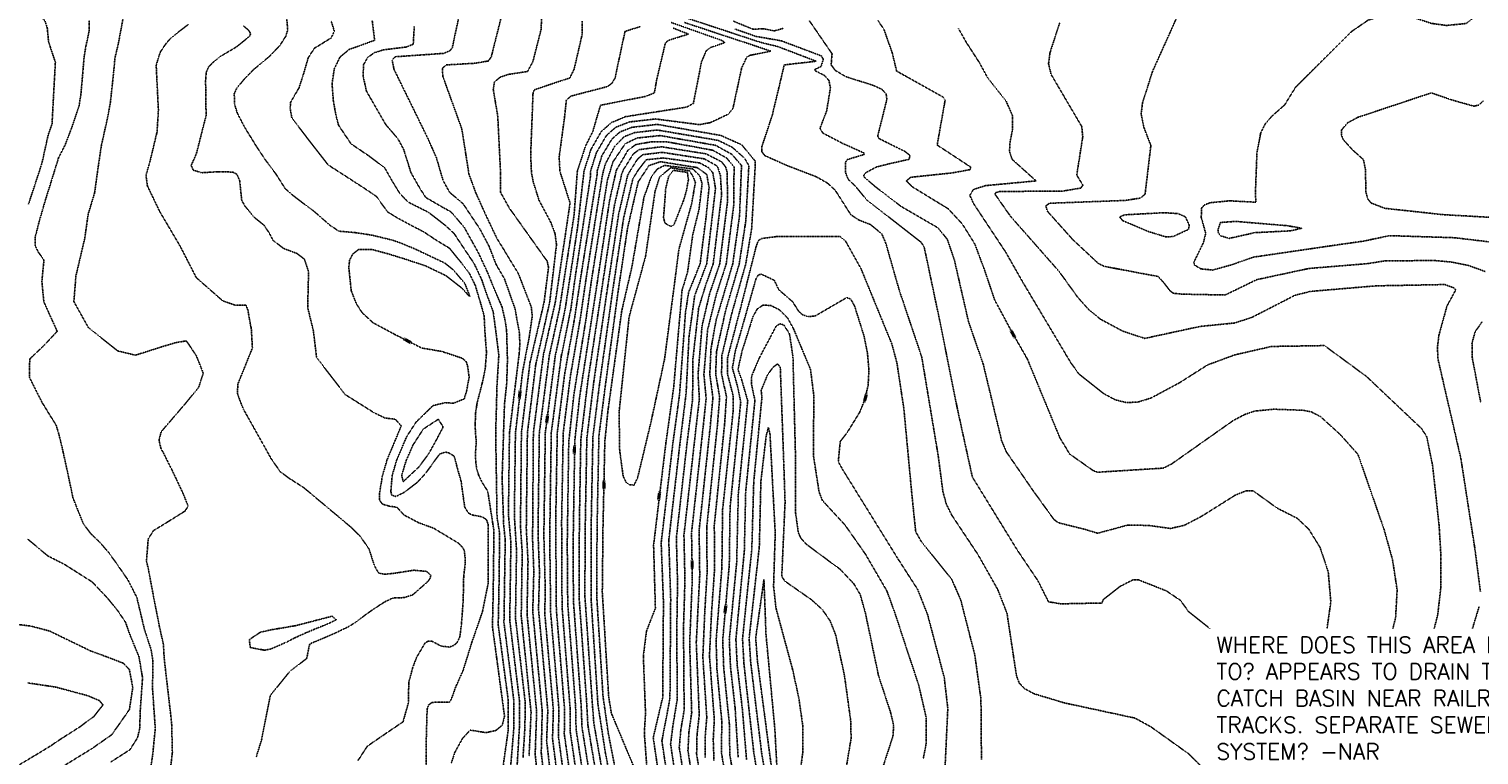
# Model space of a CAD drawing. Header units: feet. Extents: x 2234729 to 2255890, y 588345 to 614924.
# Tile 54 of 88: x 2247199 to 2248104, y 595510 to 595963. Entities that reach past the tile are written whole.
import ezdxf

# ---------------------------------------------------------------- set-up
doc = ezdxf.new("R2010")
doc.units = ezdxf.units.FT
doc.header["$MEASUREMENT"] = 0
doc.linetypes.add('OhDOT_USTN3', pattern=[0.22, 0.165, -0.055])
for name, color, linetype in [('DT_X_Contour_Major', 132, 'OhDOT_USTN3'), ('DT_X_Contour_Minor', 136, 'OhDOT_USTN3'), ('DT_X_Contour_Text', 251, 'Continuous')]:
    doc.layers.add(name, color=color, linetype=linetype)
doc.layers.add('SC_Scratch2_NAR NOTES', color=1, linetype='Continuous', plot=False)
doc.styles.add('L100', font='cceo.shx', dxfattribs={"height": 2})
doc.styles.add('ROMANS', font='ROMANS.shx', dxfattribs={"height": 2.4})
picture_1 = doc.add_image_def('image1.sid', size_in_pixel=(17786, 6468))

msp = doc.modelspace()

# ---------------------------------------------------------------- linework, layer by layer
at = {"layer": 'DT_X_Contour_Major'}
for points in [[(2247198.74, 595853.73), (2247205.03, 595872.88), (2247205.71, 595874.95), (2247207.17, 595879.57), (2247209.68, 595890.95), (2247211.08, 595897.15), (2247213.43, 595903.8), (2247214.14, 595917.4), (2247215.5, 595942.26), (2247212.43, 595951.48), (2247211.2, 595955.49), (2247210.44, 595963.82), (2247208.99, 595968.1), (2247205.66, 595972.01), (2247201.52, 595977.59), (2247199.39, 595981.51), (2247199.35, 595986.85), (2247199.47, 595992.35), (2247200.28, 595999.24), (2247201, 596002.93)], [(2247359.99, 595969.16), (2247360.52, 595962.46), (2247359.36, 595958.63), (2247355.62, 595952.74), (2247348.93, 595945.78), (2247339.38, 595937.88), (2247333.89, 595932.28), (2247328.87, 595926.41), (2247327.19, 595922.78), (2247327.26, 595916.44), (2247329.07, 595910.54), (2247333.73, 595901.53), (2247341.28, 595889.3), (2247346.9, 595880.87), (2247352.95, 595872.86), (2247358.99, 595863.35), (2247364.33, 595858.69), (2247377.13, 595849.06), (2247386.88, 595840.53), (2247392.49, 595836.8), (2247402.42, 595835.95), (2247412.81, 595834.38), (2247425.83, 595831.24), (2247431.25, 595829.37), (2247441.03, 595825.23), (2247446.87, 595822.45), (2247458.69, 595816.85), (2247463.83, 595812.7), (2247471.09, 595804.19), (2247474.21, 595796.2), (2247474.06, 595795.94), (2247469.22, 595801.31), (2247459.12, 595809.14), (2247446.68, 595815.09), (2247434.37, 595819.22), (2247422.74, 595822.78), (2247413.06, 595825.4), (2247404.86, 595825.45), (2247401.1, 595822.55), (2247399.18, 595818.67), (2247398.66, 595814.26), (2247400.16, 595799.63), (2247403.39, 595791.49), (2247407.02, 595785.86), (2247413.73, 595779.67), (2247427.43, 595772.3), (2247444.15, 595763.84), (2247456.77, 595761.69), (2247458, 595761.24), (2247469.48, 595757.45), (2247472.01, 595755.24), (2247472.83, 595752.51), (2247473.79, 595745.62), (2247472.23, 595737.12), (2247470.68, 595732.03), (2247463.86, 595729.33), (2247458.93, 595729.73), (2247451.22, 595727.87), (2247440.6, 595717.5), (2247434.67, 595708.28), (2247428.51, 595693.79), (2247425.72, 595684.16), (2247424.92, 595674.32), (2247425.37, 595671.99), (2247428.14, 595671.13), (2247433.17, 595673.67), (2247441.44, 595679.95), (2247446.5, 595685.44), (2247455.3, 595697.58), (2247458.91, 595698.89), (2247461.16, 595698.31), (2247464.46, 595696.27), (2247466.04, 595690.29), (2247468.78, 595680.47), (2247470.98, 595664.7), (2247472.04, 595662.72), (2247473.51, 595660.61), (2247476, 595659.49), (2247481.83, 595658.4), (2247483.34, 595657.52), (2247484.64, 595656.54), (2247485.63, 595653.73), (2247485.75, 595617.23), (2247484.74, 595612.37), (2247482.13, 595599.29), (2247475.42, 595579.94), (2247470.08, 595562.67), (2247464.92, 595551.08), (2247464.15, 595548.51), (2247462.19, 595543.59), (2247461.56, 595542.68), (2247455.36, 595542.69), (2247450.71, 595542.53), (2247448.47, 595540.94), (2247447.56, 595538.36), (2247447.03, 595519.93), (2247447.02, 595486.59)], [(2247507.38, 595507.83), (2247508.64, 595527.63), (2247508.68, 595543.46), (2247502.71, 595595.14), (2247503.36, 595637.53), (2247502, 595659.41), (2247502.68, 595710.69), (2247507.17, 595749.16), (2247511.19, 595770.14), (2247513.18, 595783.74), (2247512.59, 595789.45), (2247504.45, 595810.44), (2247491.01, 595832.51), (2247483.49, 595848.38), (2247478.03, 595860.56), (2247473.67, 595872.39), (2247469.23, 595900.62), (2247457.41, 595933.33), (2247457.04, 595938.46), (2247459.42, 595940.63), (2247477.35, 595941.68), (2247485.93, 595943.13), (2247487.64, 595945.87), (2247494.1, 595971.59)], [(2247599.91, 595967.14), (2247631.76, 595955.84), (2247633.25, 595954.52), (2247624.05, 595951.32), (2247621.75, 595949.42), (2247618.89, 595942.74), (2247613.74, 595916.59), (2247609.53, 595914.28), (2247571.42, 595908.33), (2247562.67, 595904.67), (2247556.2, 595898.96), (2247549.83, 595887.86), (2247545.48, 595874.38), (2247541.51, 595839.33), (2247533.69, 595787.98), (2247527.53, 595758.84), (2247521.32, 595710.86), (2247520.42, 595646.95), (2247521.17, 595618.24), (2247521.11, 595596.76), (2247526.35, 595537.95), (2247525.84, 595519.95), (2247532.96, 595464.07)], [(2247729.03, 595968.31), (2247732.71, 595962.8), (2247737.88, 595948.22), (2247740.6, 595936.8), (2247769.53, 595920.62), (2247770.92, 595918.69), (2247765.92, 595890.6), (2247786.83, 595876.88), (2247786.48, 595875.26), (2247775.24, 595873.19), (2247749.46, 595870.48), (2247746.72, 595868.2), (2247750.33, 595864.58), (2247772.83, 595850.8), (2247781.67, 595841.27), (2247789.43, 595828.79), (2247795.36, 595812.96), (2247801.82, 595793.87), (2247812.74, 595773.53), (2247822.24, 595756.91), (2247842.53, 595707.78), (2247848.64, 595697.63), (2247863.46, 595687.19), (2247866.03, 595686.28), (2247907.06, 595688.82), (2247912.22, 595691.39), (2247950.59, 595718.46), (2247957.96, 595722.35), (2247964.1, 595724.46), (2247976.23, 595725.62), (2247994.28, 595724.99), (2247998.91, 595724.03)], [(2248106.79, 595918.19), (2248104.1, 595915.56), (2248100.95, 595914.89), (2248086.59, 595918.94), (2248074.39, 595923.19), (2248028.58, 595907.92), (2248022.17, 595904.52), (2248018.38, 595900.01), (2248018.22, 595897.18), (2248019.32, 595894.09), (2248025.14, 595887.66), (2248032.05, 595881.45), (2248033.26, 595875.32), (2248033.58, 595861.06), (2248034.72, 595856.92), (2248036.82, 595854.39), (2248045.37, 595851.09), (2248081.6, 595847.14), (2248141.69, 595843.73)], [(2247619.31, 595456.26), (2247610.37, 595512.3), (2247610.96, 595523.85), (2247612.7, 595536.11), (2247611.44, 595579.59), (2247613.1, 595620.26), (2247612.61, 595648.54), (2247619.78, 595713.86), (2247621.72, 595732.38), (2247620.33, 595747.27), (2247622.62, 595775.06), (2247627.98, 595796.9), (2247634.26, 595816.38), (2247639.01, 595853.55), (2247639.14, 595876.97), (2247634.58, 595882.45), (2247625.85, 595887.38), (2247596.89, 595892.69), (2247587.63, 595892.62), (2247577.81, 595890.93), (2247572.94, 595887.4), (2247565.7, 595874.94)], [(2247613.38, 595875.68), (2247595.75, 595877.86), (2247591.31, 595875.65), (2247587.56, 595870.85), (2247582.88, 595857.85), (2247575.37, 595814.5), (2247569.06, 595787.13), (2247560.36, 595724.21), (2247558.48, 595705.52), (2247557.34, 595652.25), (2247556.9, 595611.3), (2247560.9, 595545.81), (2247562.58, 595535.71), (2247577.99, 595498.91)], [(2247565.7, 595874.94), (2247561.49, 595856.28), (2247552.71, 595797.92), (2247542.63, 595732.52), (2247539.73, 595705.79), (2247538.67, 595639.96), (2247538.89, 595605.72), (2247543.74, 595540.05), (2247544.22, 595527.05), (2247552.04, 595477.94)], [(2247584.64, 595502.89), (2247583.14, 595523.26), (2247583.88, 595535.92), (2247582.52, 595571.34), (2247584.46, 595587.01), (2247590.04, 595601.33), (2247588.92, 595640.74), (2247596.52, 595704), (2247601.44, 595739.12), (2247606.69, 595799.96), (2247610.11, 595811.14), (2247613.4, 595834.75), (2247617.27, 595850.33), (2247619.2, 595866.46), (2247617.67, 595871.52), (2247613.38, 595875.68)], [(2247632.71, 595563.78), (2247632.06, 595581.25), (2247636.17, 595628.43), (2247636.66, 595664.5), (2247643.31, 595730.17), (2247641.62, 595738.79), (2247638.1, 595751.37), (2247639.91, 595761.8), (2247652.85, 595807.13), (2247654.34, 595809.49), (2247656.17, 595809.93), (2247664.25, 595806.17), (2247667.04, 595800.28), (2247675.83, 595792.61), (2247679.52, 595786.71), (2247681.9, 595784.65), (2247685.31, 595783.42), (2247689.83, 595783.88), (2247709.49, 595795.34), (2247711.95, 595794.45), (2247714.32, 595790.19), (2247720.16, 595771.78), (2247722.41, 595760.66), (2247723.35, 595750.22), (2247722.83, 595740.62), (2247720.83, 595731.74), (2247717.48, 595723.54), (2247710.08, 595711.54), (2247705.41, 595705.45), (2247704.22, 595692.86), (2247707.06, 595687.71), (2247741.16, 595632.68), (2247753.8, 595612.96), (2247760.01, 595597.16), (2247770.36, 595557.96), (2247772.57, 595538.79), (2247770.58, 595495.96)], [(2247998.91, 595724.03), (2247999.54, 595723.91), (2248005.16, 595721.05), (2248017.54, 595709.81), (2248028.59, 595697.45), (2248044.94, 595650.41), (2248050.18, 595631.65), (2248053.05, 595612.79), (2248052.11, 595595.54), (2248048.29, 595580.02), (2248033.97, 595541.45), (2248032.28, 595531.36), (2248033.53, 595522.82), (2248043.05, 595502.76), (2248052.42, 595473.66), (2248062.43, 595453.9), (2248074.95, 595432.01), (2248079.75, 595420.99), (2248083.62, 595408.72), (2248090.81, 595375.16), (2248096.19, 595340.3), (2248096.81, 595323.41), (2248109.56, 595309.17)], [(2247250.15, 595505.35), (2247262, 595512.94), (2247266.8, 595520.45), (2247268.21, 595526.66), (2247268.42, 595536.41), (2247269.9, 595557.96), (2247267.7, 595571.03), (2247262.34, 595583.98), (2247259.23, 595592.71), (2247254.07, 595600.27), (2247248.31, 595607.35), (2247238.53, 595617.71), (2247221.33, 595628.62), (2247210.72, 595634.05), (2247197.95, 595644.77)], [(2247998.91, 594934.12), (2247975.47, 594949.87), (2247947.9, 594969.32), (2247915.23, 594993.54), (2247867.84, 595026.65), (2247849.9, 595043.18), (2247829.99, 595065.36), (2247791.87, 595114.07), (2247782.32, 595130.28), (2247773.17, 595149.53), (2247751.39, 595183.47), (2247726.24, 595234.64), (2247706.41, 595264.85), (2247690.82, 595299.59), (2247689.04, 595305.36), (2247684.38, 595317.32), (2247681.11, 595329.98), (2247673.89, 595343.47), (2247659.97, 595386.29), (2247657.22, 595410.03), (2247645.11, 595458.15), (2247636.47, 595510), (2247636.24, 595528.92), (2247632.71, 595563.78)]]:
    msp.add_lwpolyline(points, dxfattribs=at)
at = {"layer": 'DT_X_Contour_Minor'}
for points in [[(2248107.63, 596002.93), (2248099.78, 595969.29), (2248096.15, 595966.51), (2248083.84, 595965.28), (2248074.36, 595966.6), (2248062.75, 595970.42), (2248055, 595971.83), (2248045.44, 595971.77), (2248034.98, 595968.62), (2248024.54, 595961.46), (2247998.91, 595935.91)], [(2247503.74, 595502.88), (2247505.14, 595526.68), (2247505.19, 595543.51), (2247499.12, 595593.79), (2247499.85, 595642.27), (2247498.31, 595659.88), (2247498.95, 595710.66), (2247504.99, 595760.05), (2247505.45, 595766.46), (2247505.1, 595773.59), (2247502.4, 595788.44), (2247495.77, 595807.17), (2247494.19, 595809.9), (2247490.64, 595815.98), (2247486.18, 595827.45), (2247480.52, 595838.14), (2247470.04, 595853.92), (2247462.16, 595860.58), (2247461.5, 595861.22), (2247457.56, 595868.36), (2247453.28, 595882.87), (2247447.88, 595895), (2247426.9, 595937.83), (2247425.71, 595943.76), (2247427.62, 595945.73), (2247457.88, 595947.85), (2247461.78, 595949.52), (2247463.29, 595951.53), (2247469.82, 595982.16)], [(2247918.14, 595976.12), (2247900.35, 595936.58), (2247894.13, 595916.99), (2247893.27, 595910.05), (2247895.06, 595901.33), (2247899.32, 595890.33), (2247895.72, 595859.96), (2247892.94, 595857.52), (2247883.48, 595856.02), (2247836.07, 595854.25), (2247833.75, 595852.57), (2247834.77, 595849.2), (2247850.51, 595831.63), (2247866.51, 595816.65), (2247870.32, 595814.82), (2247903.84, 595808.51), (2247907.5, 595804.53), (2247911, 595799.85), (2247913.28, 595798.07), (2247918.95, 595797.48), (2247945.71, 595796.95), (2247965.48, 595806.56), (2247998.12, 595813.54), (2247998.91, 595813.6)], [(2247236.69, 595968.48), (2247236.68, 595962.9), (2247236.52, 595961.57), (2247234.5, 595952.09), (2247233.44, 595945.64), (2247232.33, 595932.6), (2247231.46, 595922.54), (2247230.26, 595914.95), (2247225.88, 595901.93), (2247221.54, 595890.57), (2247217.48, 595882.64), (2247214.41, 595872.68), (2247209.19, 595855.96), (2247205.53, 595843.33), (2247202.86, 595832.89), (2247202.93, 595827.77), (2247204.74, 595823.92), (2247208.36, 595818.75), (2247207.07, 595805.36), (2247208.32, 595792.62), (2247216.64, 595774.26), (2247208.57, 595765.62), (2247199.5, 595756.99), (2247199.27, 595745.59), (2247207.19, 595729.88), (2247215.96, 595715.65), (2247217.49, 595710.71), (2247218.77, 595705.53), (2247219.83, 595701.24), (2247220.75, 595696.96), (2247221.48, 595693.7), (2247223.87, 595682.62), (2247226.47, 595670.24), (2247232.84, 595654.33), (2247237.45, 595648.07), (2247243.29, 595642.43), (2247248.84, 595636.05), (2247254.21, 595628.53), (2247260.72, 595619.13), (2247266.3, 595608.18), (2247271.31, 595587.3), (2247275.15, 595575.92), (2247276.43, 595568.32), (2247276.13, 595551.37), (2247277.85, 595526.3), (2247276.36, 595510.75), (2247275.17, 595502.51)], [(2247258.43, 595973.53), (2247255, 595954.87), (2247252.7, 595945.06), (2247251.8, 595935.35), (2247249.77, 595916.69), (2247247.85, 595906.72), (2247244.22, 595890.31), (2247241.8, 595874.04), (2247239.96, 595860.57), (2247236, 595847.52), (2247233.84, 595832.37), (2247228.35, 595808.96), (2247227.04, 595792.86), (2247236.09, 595776.61), (2247254.47, 595762.03), (2247265.45, 595759.36), (2247281.81, 595764.54), (2247290.35, 595767.14), (2247297.14, 595768.29), (2247298.97, 595765.84), (2247303.54, 595758.9), (2247307.83, 595748.07), (2247304.92, 595739.21), (2247296.02, 595728.41), (2247284.64, 595715.17), (2247281.55, 595711.56), (2247280.19, 595706.31), (2247281.35, 595701.25), (2247282.92, 595698.34), (2247288.01, 595688.24), (2247295.16, 595673.13), (2247298.36, 595665.2), (2247296.57, 595662.09), (2247285.94, 595655.44), (2247276.75, 595649.83), (2247273.48, 595644.66), (2247272.36, 595630.94), (2247273.46, 595626.03), (2247274.09, 595622.69), (2247280.27, 595590.62), (2247282.95, 595578.67), (2247283.4, 595570.57)], [(2247387.72, 595967.9), (2247389.64, 595961.63), (2247387.56, 595957.43), (2247377.14, 595951.01), (2247373.33, 595945.11), (2247370.49, 595935.32), (2247367.61, 595926.39), (2247364.6, 595921.25), (2247362.37, 595917.35), (2247362.04, 595913.72), (2247363.06, 595907.7), (2247372.13, 595895.75), (2247385.68, 595878.26), (2247402.26, 595867.57), (2247411.65, 595861.44), (2247415.97, 595858.4), (2247422.83, 595848.87), (2247428.94, 595845.11), (2247437.96, 595840.24), (2247445.44, 595836.38), (2247452.81, 595831.49), (2247461.53, 595826.12), (2247467.83, 595818.41), (2247473.98, 595810.41), (2247477.67, 595802.79), (2247480.9, 595791.99), (2247483.15, 595783.98), (2247483.68, 595773.35), (2247484.61, 595761.02), (2247483.81, 595750.55), (2247482.26, 595743.28), (2247478.7, 595729.26), (2247477.79, 595723.11), (2247477.59, 595716.99), (2247477.67, 595711.44), (2247478.23, 595705.45), (2247477.78, 595698.79), (2247477.89, 595692.4), (2247478.55, 595688.26), (2247479.61, 595684.68), (2247481.78, 595680.12), (2247485.42, 595674.31), (2247489.27, 595649.6), (2247488.78, 595609.91), (2247488.33, 595589.74), (2247491.38, 595567.3), (2247495.86, 595533.95), (2247494.48, 595528.37), (2247490.48, 595524.98), (2247484.27, 595523.64), (2247474.43, 595525.22), (2247469.61, 595519.95), (2247464.91, 595511.43), (2247462.52, 595504.32)], [(2247413.26, 595968.45), (2247414.79, 595956.02), (2247398.77, 595950.23), (2247393.16, 595945.51), (2247389.58, 595938.17), (2247388.22, 595928.86), (2247388.97, 595918.49), (2247390.66, 595909.04), (2247392.26, 595902.96), (2247400.05, 595891.37), (2247410.93, 595883.97), (2247421.04, 595876.45), (2247425.89, 595867.87), (2247430.52, 595860.35), (2247435.62, 595855.02), (2247448.16, 595848.7), (2247450.89, 595846.64), (2247459.01, 595840.33), (2247464.37, 595835.38), (2247471.82, 595824.12), (2247476.87, 595816.65), (2247481.55, 595806.72), (2247484.84, 595797.15), (2247488.76, 595786.66), (2247490.07, 595777.1), (2247492.3, 595759.51), (2247491.16, 595740.33), (2247490.35, 595710.11), (2247491.2, 595658.13), (2247492.82, 595647.91), (2247492.35, 595610.23), (2247491.93, 595591.08), (2247498.21, 595543.69), (2247498.18, 595525.24), (2247495.12, 595503.51)], [(2247519.03, 595970.54), (2247518.69, 595962.77), (2247513.58, 595942.73), (2247510.19, 595936.53), (2247498.32, 595934.73), (2247493.12, 595932.93), (2247489.55, 595929.96), (2247488.84, 595925.38), (2247491.65, 595908.63), (2247493.4, 595872.94), (2247493.34, 595861.12), (2247498.88, 595851.23), (2247522.51, 595818.02), (2247523.33, 595814.1), (2247520.57, 595792.48), (2247511.76, 595754.76), (2247506.41, 595710.73), (2247505.81, 595652.54), (2247506.92, 595636.17), (2247506.3, 595596.49), (2247512.45, 595536.26), (2247511.18, 595508.92)], [(2247544.28, 595967.97), (2247544.25, 595959.37), (2247539.33, 595938.01), (2247536.6, 595932.51), (2247514.47, 595925.14), (2247513.66, 595923.08), (2247512.2, 595884.61), (2247512.67, 595873.47), (2247513.78, 595867.53), (2247517.48, 595855.94), (2247524.61, 595842.66), (2247527.34, 595835.58), (2247528.3, 595828.34), (2247524.08, 595792.5), (2247515.37, 595753.61), (2247510.14, 595710.76), (2247509.46, 595651.14), (2247510.54, 595630.61), (2247509.9, 595597.85), (2247515.92, 595536.68), (2247514.99, 595510.01), (2247519.97, 595465.19)], [(2247536.78, 595466.84), (2247529.51, 595521.37), (2247529.83, 595538.37), (2247524.66, 595598.55), (2247524.5, 595613.16), (2247524.07, 595645.55), (2247525.05, 595710.89), (2247531.24, 595758.49), (2247537.22, 595787.86), (2247540.09, 595808.8), (2247549.42, 595870.24), (2247549.61, 595874.49), (2247553.26, 595885.92), (2247559.54, 595896.64), (2247565.33, 595901.73), (2247573.85, 595905.03), (2247590.19, 595906.89), (2247617.51, 595903.34), (2247624.41, 595904.62), (2247635.5, 595909.86), (2247638.45, 595913.43), (2247643.9, 595938.74), (2247647.01, 595945.4), (2247648.89, 595946.59), (2247662.17, 595949.28), (2247608.18, 595967.14)], [(2247936.73, 595496.69), (2247922.95, 595510.39), (2247899.38, 595527.26), (2247889.37, 595532.74), (2247845.39, 595542.2), (2247826.27, 595547.96), (2247820.51, 595551.11), (2247817.16, 595554.62), (2247815.45, 595559.08), (2247809.54, 595598.08), (2247803.76, 595612.97), (2247791.56, 595634.6), (2247774.93, 595659.65), (2247771.7, 595666.24), (2247769.59, 595673.71), (2247766.61, 595696.38), (2247756.32, 595758.18), (2247742.21, 595800.13), (2247733.95, 595829.04), (2247731.45, 595835.02), (2247724.33, 595840.93), (2247716.96, 595843.81), (2247711.98, 595847.14), (2247702.35, 595862.34), (2247697.49, 595866.81), (2247690.49, 595870.79), (2247672.03, 595877.87), (2247658.44, 595883.96), (2247656.41, 595886.55), (2247656.51, 595889.67), (2247663.07, 595909.52), (2247670.49, 595940.65), (2247690.42, 595942.94), (2247666.51, 595952.09), (2247655.68, 595954.74), (2247608.01, 595970.44)], [(2247638.69, 595967.96), (2247651.03, 595962.92), (2247657.52, 595963.24), (2247664.09, 595961.85), (2247669.86, 595963.5)], [(2247686.03, 595968.42), (2247700.32, 595947.59), (2247699.77, 595940.7), (2247702.26, 595937.26), (2247708.91, 595933.31), (2247726.12, 595927.84), (2247731.45, 595925.36), (2247734.08, 595922.54), (2247734.55, 595919.18), (2247728.79, 595896.1), (2247729.66, 595894.62), (2247745.76, 595886.63), (2247748.94, 595884.08), (2247748.48, 595881.73), (2247735.7, 595878.83)], [(2247842.42, 595966.93), (2247836.34, 595948.15), (2247835.47, 595941.37), (2247837.05, 595934.73), (2247856.2, 595902.13), (2247856.81, 595895.74), (2247853.07, 595871.86), (2247856.89, 595865.54), (2247855.61, 595863.73), (2247844.32, 595861.86), (2247804.84, 595861.59), (2247802.6, 595860.94), (2247802.01, 595859.94), (2247811.67, 595846.15), (2247842.01, 595811.69), (2247853.71, 595795.47), (2247860.56, 595787.8), (2247868.04, 595781.74), (2247881.78, 595774.38), (2247895.42, 595769.84), (2247929.97, 595777.31), (2247951.55, 595779.47), (2247962.29, 595782.91), (2247989.36, 595796.81), (2247998.88, 595799.19), (2247998.91, 595799.19)], [(2247298.42, 595965.8), (2247293.4, 595962.05), (2247287.29, 595957.06), (2247284.9, 595954.46), (2247280.99, 595948.66), (2247278.43, 595940.52), (2247279.81, 595912.33), (2247278.96, 595898.74), (2247274.55, 595880.36), (2247272.06, 595871.81), (2247272.92, 595865.16), (2247280.61, 595849.11), (2247293.44, 595827.35), (2247303.45, 595807.81), (2247319.94, 595793.33), (2247327.61, 595790.62), (2247334.45, 595790.6), (2247335.68, 595787.57), (2247337.03, 595779.62), (2247337.81, 595775.83), (2247338.49, 595763.88), (2247329.43, 595741.36), (2247329.11, 595735.74), (2247330.34, 595732.06), (2247332.78, 595725.8), (2247345.23, 595703.66), (2247350.29, 595694.56), (2247355.96, 595686.48), (2247361.27, 595682.6), (2247370.46, 595676.7), (2247396.1, 595655.25), (2247400.31, 595651.67), (2247405.79, 595646.24), (2247411.27, 595638.41), (2247414.58, 595628.12), (2247417.16, 595623.39), (2247421.04, 595622.53), (2247426.8, 595623.14), (2247439.24, 595625.06), (2247447.28, 595624.33), (2247449.81, 595621.92), (2247449.44, 595620.16), (2247448.18, 595618.16), (2247438.62, 595609.74), (2247433.33, 595607.99), (2247426.07, 595607.69), (2247420.93, 595605.23), (2247414.14, 595600.77), (2247409.22, 595597.37), (2247402.75, 595592.45), (2247398.4, 595589.76), (2247389.93, 595585.72), (2247385.35, 595583.7), (2247374.38, 595579.09), (2247373.83, 595577.2), (2247372.42, 595570), (2247362.08, 595562.12), (2247349.67, 595546.91), (2247344.26, 595519.38), (2247340.92, 595508.54)], [(2247333.02, 595964.92), (2247335.9, 595962.49), (2247336.92, 595961.05), (2247337.27, 595959.86), (2247336.75, 595958.59), (2247328.6, 595951.92), (2247318.63, 595946.02), (2247314.41, 595942.69), (2247311.1, 595939.37), (2247309.65, 595935.92), (2247309.28, 595930.49), (2247309.58, 595908.97), (2247303.45, 595884.96), (2247300.3, 595877.93), (2247301.52, 595874.95), (2247306.83, 595873.32), (2247316.42, 595873.89), (2247326.3, 595873.73), (2247328.83, 595872.3), (2247330.58, 595868.3), (2247331.81, 595856.1), (2247333.76, 595852.63), (2247339.47, 595845.63), (2247345.75, 595840.49), (2247348.99, 595835.67)], [(2247499.75, 595503.14), (2247501.63, 595525.74), (2247501.69, 595543.57), (2247495.52, 595592.44), (2247496.3, 595643.83), (2247495.32, 595653.54), (2247494.36, 595682.61), (2247495.83, 595728.7), (2247497.23, 595741.74), (2247497.69, 595756.28), (2247497.18, 595774.41), (2247496.43, 595780.1), (2247494.37, 595789.34), (2247488.78, 595802.32), (2247485.44, 595810.66), (2247479.76, 595822.88), (2247475.65, 595830.33), (2247470.68, 595839.28), (2247462.56, 595848.78), (2247458.05, 595851.29), (2247456.93, 595851.91), (2247446.71, 595857.85), (2247442.88, 595863.8), (2247437.42, 595873.45), (2247437.03, 595874.73), (2247432.99, 595887.65), (2247429.43, 595894.43), (2247421.69, 595903.42), (2247409.62, 595924.37), (2247407.54, 595934.09), (2247407.92, 595940.86), (2247410.46, 595945.39), (2247414.78, 595948.3), (2247420.12, 595950.03), (2247434.53, 595951.81), (2247438.89, 595953.55), (2247439.53, 595964.61)], [(2247580.81, 595964.62), (2247571.09, 595961.6), (2247564.84, 595932.39), (2247562.7, 595928.9), (2247559.75, 595927.02), (2247537.39, 595921.2), (2247534.46, 595918.61), (2247533.35, 595908.12), (2247529.94, 595882.9), (2247530.5, 595873.97), (2247536.78, 595854.45), (2247527.58, 595792.52), (2247520.11, 595759.53), (2247513.87, 595710.79), (2247513.38, 595644.3), (2247514.16, 595624.5), (2247513.49, 595599.2), (2247519.4, 595537.1), (2247518.79, 595511.1), (2247523.83, 595467.49)], [(2247527.68, 595469.8), (2247522.16, 595518.53), (2247522.88, 595537.52), (2247517.09, 595600.55), (2247517.7, 595623.85), (2247516.76, 595648.35), (2247517.6, 595710.83), (2247523.82, 595759.18), (2247530.16, 595788.1), (2247539.3, 595846.91), (2247541.33, 595874.27), (2247546.39, 595889.8), (2247551, 595899.18), (2247555.75, 595915.43), (2247583.74, 595920.94), (2247589.39, 595923.14), (2247590.93, 595931.74), (2247596.27, 595954.28), (2247598.11, 595955.93), (2247610.64, 595959.92), (2247601.09, 595963.64)], [(2247954.98, 595556.95), (2247951.71, 595569.27), (2247945.65, 595579.32), (2247938.1, 595587.06), (2247922.66, 595599.38), (2247917.98, 595606.1), (2247908.98, 595612.18), (2247891.43, 595619.14), (2247888.11, 595619.04), (2247880.13, 595614.98), (2247869.55, 595606.71), (2247868.8, 595604.59), (2247843.22, 595604.09), (2247835.45, 595605.31), (2247828.75, 595618.6), (2247815.58, 595638.21), (2247787.92, 595683.22), (2247778.57, 595725.81), (2247767.45, 595781.22), (2247757.87, 595826.68), (2247755.96, 595829.89), (2247722.18, 595856.13), (2247714.58, 595865.22), (2247710.39, 595869.19), (2247708.82, 595873.05), (2247708.65, 595879.72), (2247709.74, 595881.49), (2247720.33, 595884.7), (2247720.35, 595885.61), (2247706.93, 595891.63), (2247694.64, 595898.04), (2247692.76, 595900.98), (2247696.95, 595911.92), (2247699.3, 595926.3), (2247698.35, 595930.93), (2247695.57, 595934.06), (2247689.77, 595937.02), (2247689.54, 595937.76), (2247693.53, 595939.76), (2247694.82, 595944.22), (2247693.68, 595946.26), (2247668.79, 595955.65), (2247652.6, 595958.51), (2247639.58, 595963.12)], [(2247779.27, 595963.3), (2247784.12, 595954.71), (2247792.4, 595941.88), (2247797.55, 595932.4), (2247809.03, 595917.98), (2247812.91, 595908.98), (2247812.92, 595900.3), (2247811.23, 595891.16), (2247811.16, 595886.36), (2247812.61, 595881.77), (2247827.69, 595868.21), (2247796.2, 595865.28), (2247788.52, 595862.87), (2247786.33, 595859.2), (2247788.64, 595854.07), (2247808.74, 595823.68), (2247819.81, 595804.22), (2247849.25, 595754.82), (2247854.26, 595747.8), (2247869.9, 595735.36), (2247877.1, 595731.49), (2247884.23, 595729.73), (2247891.55, 595730.15), (2247899.55, 595732.67), (2247917.21, 595742.14), (2247934.7, 595753.28), (2247951.7, 595759.57), (2247974.7, 595764.82), (2247998.91, 595765.21)], [(2247998.91, 595935.91), (2247989.65, 595926.69), (2247982.87, 595915.7), (2247974.65, 595908.41), (2247970.6, 595903.63), (2247967.91, 595898.18), (2247965.54, 595886.01), (2247964.58, 595860.27), (2247964.91, 595854.89), (2247948.44, 595855.78), (2247936.18, 595854.56), (2247932.64, 595853.1), (2247930.99, 595851.23), (2247930.78, 595845.4), (2247933.56, 595835.47), (2247932.2, 595829.82), (2247926.15, 595817.37), (2247926.46, 595815.69), (2247930.56, 595813.26), (2247937.88, 595812.54), (2247949.38, 595815.71), (2247963.46, 595820.63), (2247998.91, 595825.81)], [(2247540.6, 595469.62), (2247533.19, 595522.79), (2247533.31, 595538.79), (2247528.22, 595600.34), (2247527.83, 595656.07), (2247528.78, 595710.93), (2247533.44, 595747.84), (2247539.55, 595782.16), (2247543.55, 595808.8), (2247553.62, 595871.9), (2247553.73, 595874.61), (2247556.7, 595883.98), (2247562.89, 595894.33), (2247567.96, 595898.79), (2247575.42, 595901.68), (2247591.2, 595903.49), (2247630.92, 595896.59), (2247644.01, 595890.71), (2247652.38, 595880.47), (2247652.22, 595875.44), (2247650.16, 595838.59), (2247646.45, 595816.34), (2247637.72, 595785.42), (2247631.6, 595759.41), (2247631.35, 595747.58), (2247634.4, 595733.5), (2247633.31, 595716.98), (2247626.82, 595653.25), (2247626.94, 595625.16), (2247625.11, 595599.06), (2247623.8, 595571.62), (2247626.82, 595531.79), (2247626.15, 595519.09), (2247626.62, 595506.12)], [(2247621.2, 595508.18), (2247621.09, 595520.68), (2247622.12, 595533.23), (2247619.66, 595570.86), (2247620.84, 595598.51), (2247622.33, 595623.52), (2247622.08, 595651.68), (2247628.8, 595715.94), (2247630.17, 595733.12), (2247627.68, 595747.48), (2247628.17, 595761.36), (2247633.87, 595787.29), (2247642.38, 595816.36), (2247646.48, 595843.17), (2247648.36, 595877.23), (2247648.39, 595877.76), (2247645.71, 595882.38), (2247637.95, 595889.26), (2247629.23, 595893.52), (2247591.18, 595900.01), (2247576.99, 595898.33), (2247570.6, 595895.86), (2247564.69, 595889.87), (2247558.92, 595879.03), (2247557.65, 595874.72)], [(2247624.47, 595456.64), (2247615.78, 595510.24), (2247616.03, 595522.26), (2247617.41, 595534.67), (2247615.56, 595579.92), (2247617.72, 595621.89), (2247617.35, 595650.11), (2247624.29, 595714.9), (2247625.94, 595732.75), (2247624.01, 595747.38), (2247624.74, 595763.32), (2247627.93, 595781.23), (2247638.32, 595816.37), (2247642.57, 595846.37), (2247643.81, 595877.83), (2247637.76, 595884.81), (2247627.54, 595890.45), (2247593.04, 595896.51), (2247578.56, 595894.98), (2247571.21, 595891.44), (2247563.56, 595880.1), (2247561.94, 595874.84)], [(2247614.16, 595455.88), (2247604.95, 595514.36), (2247605.9, 595525.43), (2247607.99, 595537.54), (2247607.59, 595589.04), (2247608.49, 595618.62), (2247607.87, 595646.97), (2247615.26, 595712.81), (2247617.49, 595732), (2247616.66, 595747.16), (2247619.16, 595777.71), (2247623.99, 595798.19), (2247630.19, 595816.4), (2247635.16, 595856.14), (2247634.78, 595873.84), (2247633.96, 595876.83), (2247631.42, 595880.1), (2247621.78, 595885.07), (2247593.9, 595889.53), (2247579.96, 595887.75), (2247576.28, 595885.09), (2247570.02, 595875.06)], [(2247605.39, 595477.7), (2247599.53, 595516.41), (2247600.83, 595527.02), (2247603.65, 595544.33), (2247603.42, 595588.9), (2247603.88, 595616.99), (2247603.14, 595645.4), (2247609.95, 595705.75), (2247613.26, 595731.63), (2247613.49, 595757.24), (2247617.04, 595788.76), (2247621.6, 595803.61), (2247626.13, 595816.41), (2247631.36, 595859.44), (2247630.66, 595871.63), (2247628.98, 595876.69), (2247628.25, 595877.74), (2247620.57, 595881.98), (2247594.33, 595886.04), (2247582.1, 595884.58), (2247578.92, 595881.79), (2247574.68, 595875.19)], [(2247599.61, 595876.41), (2247592.76, 595870.71), (2247589.88, 595861.96), (2247583.92, 595821.21), (2247573.6, 595783.05), (2247567.38, 595723.77), (2247567.75, 595699.86), (2247569.89, 595683.92), (2247571.73, 595679.98), (2247573.76, 595678.45), (2247576.76, 595678.26), (2247578.98, 595682.91), (2247587.07, 595716.67), (2247595.77, 595756.91), (2247601.69, 595801.91), (2247604.7, 595825.51), (2247612.74, 595854.17), (2247615, 595867.33), (2247613.56, 595870.86), (2247611.38, 595874.47), (2247599.61, 595876.41)], [(2247600.03, 595478.81), (2247594.11, 595518.47), (2247599.13, 595544.99), (2247599.59, 595607.03), (2247598.4, 595643.83), (2247605.47, 595705.17), (2247609.22, 595735.64), (2247611.04, 595771.15), (2247614.61, 595796.67), (2247622.07, 595816.43), (2247627.56, 595863.51), (2247625.91, 595873.24), (2247623.11, 595876.53), (2247617.68, 595879.45), (2247594.76, 595882.55), (2247584.24, 595881.4), (2247579.59, 595875.33)], [(2247594.66, 595479.91), (2247588.7, 595520.53), (2247594.61, 595545.66), (2247595.07, 595605.3), (2247593.66, 595642.26), (2247600.99, 595704.58), (2247605.17, 595735.24), (2247608.78, 595785.67), (2247610.75, 595798.53), (2247617.94, 595816.4), (2247621.64, 595845.21), (2247623.55, 595863.88), (2247622.14, 595872.2), (2247616.13, 595876.52), (2247593.2, 595880.21), (2247586.03, 595877.75), (2247584.52, 595875.46)], [(2247735.7, 595878.83), (2247728.05, 595876.88), (2247721.54, 595873.47), (2247720.14, 595871.83), (2247720.38, 595870.58), (2247726.68, 595865.14), (2247743.15, 595852.42), (2247766.35, 595838.95), (2247772.29, 595831.68), (2247776.67, 595818.88), (2247785.46, 595780.39), (2247794.69, 595753.76), (2247806.17, 595705.97), (2247809.09, 595699.04), (2247826.14, 595674.28), (2247838.81, 595656.8), (2247841.6, 595654.74), (2247858.34, 595650.53), (2247866.08, 595648.18), (2247884.94, 595653.29), (2247898.02, 595653.03), (2247911.6, 595651.16), (2247920.26, 595653.15), (2247930.98, 595658.73), (2247951.99, 595671.94), (2247958.8, 595674.69), (2247963.29, 595674.57), (2247978.18, 595663.85), (2247990.74, 595657.47), (2247997.92, 595650.67), (2247998.91, 595649.07)], [(2247557.65, 595874.72), (2247556.84, 595870.93), (2247547.01, 595808.79), (2247543.17, 595782.24), (2247537.05, 595746.68), (2247532.51, 595710.96), (2247531.52, 595655.59), (2247531.78, 595602.13), (2247536.78, 595539.2), (2247536.86, 595524.21), (2247544.41, 595472.38)], [(2247561.94, 595874.84), (2247560.05, 595868.48), (2247550.05, 595805.51), (2247546.78, 595782.31), (2247539.08, 595734.19), (2247535.96, 595704.94), (2247535.02, 595641.36), (2247535.33, 595603.93), (2247540.26, 595539.63), (2247540.54, 595525.63), (2247548.23, 595475.16)], [(2247570.02, 595875.06), (2247569.07, 595872.68), (2247564.53, 595853.33), (2247556.23, 595798.25), (2247547.89, 595743.22), (2247543.49, 595706.62), (2247542.58, 595654.16), (2247542.45, 595607.51), (2247547.12, 595542.87), (2247547.89, 595528.47), (2247555.86, 595480.72)], [(2247574.68, 595875.19), (2247572.73, 595871.72), (2247567.07, 595847.23), (2247559.74, 595798.58), (2247551.5, 595742.07), (2247547.26, 595707.47), (2247546.27, 595653.68), (2247546.01, 595609.3), (2247550.32, 595546.74), (2247551.57, 595529.89), (2247559.68, 595483.49)], [(2247579.59, 595875.33), (2247576.02, 595869.68), (2247570.22, 595845.07), (2247563.26, 595798.91), (2247555.11, 595740.91), (2247551.03, 595708.32), (2247549.96, 595653.21), (2247549.89, 595607.27), (2247554.17, 595541.32), (2247558.78, 595511.32), (2247563.49, 595486.27)], [(2247584.52, 595875.46), (2247579.32, 595867.64), (2247572.67, 595838.71), (2247566.78, 595799.24), (2247558.72, 595739.76), (2247554.8, 595709.16), (2247553.65, 595652.73), (2247553.4, 595609.28), (2247557.37, 595546.12), (2247560.65, 595523.11), (2247567.31, 595489.04)], [(2247609.27, 595861.45), (2247610.65, 595868.9), (2247610.05, 595873.54), (2247601.19, 595874.77), (2247598.29, 595870.99), (2247596.47, 595863.39), (2247595.15, 595845.29), (2247595.94, 595841.99), (2247598.81, 595840.09), (2247600.2, 595839.97), (2247601.62, 595840.87), (2247607.53, 595855.71), (2247609.27, 595861.45)], [(2247908.82, 595833.19), (2247913.13, 595833.45), (2247922.81, 595837.9), (2247923.3, 595840.6), (2247920.79, 595845.85), (2247916.34, 595847.78), (2247907.33, 595848.36), (2247882.97, 595847.01), (2247879.81, 595845.69), (2247881.79, 595843.36), (2247897.89, 595836.57), (2247908.82, 595833.19)], [(2247984.12, 595840.26), (2247952.15, 595842.92), (2247942.72, 595842.24), (2247941.21, 595837.67), (2247941.5, 595835.6), (2247942.92, 595833.91), (2247948.16, 595832.3), (2247964.25, 595835.88), (2247986.3, 595837.01), (2247993.65, 595838.66), (2247984.12, 595840.26)], [(2247348.99, 595835.67), (2247351.41, 595831.05), (2247357.84, 595826.06), (2247366.21, 595822.92), (2247371.02, 595819.3), (2247373.55, 595811.43), (2247372.99, 595789.17), (2247376.56, 595774.58), (2247378.55, 595758.01), (2247396.29, 595734.86), (2247414.38, 595723.47), (2247421.23, 595720.14), (2247427.73, 595719.36), (2247431.39, 595715.18), (2247430.55, 595713.18), (2247422.55, 595694.02), (2247419.66, 595684.11), (2247419.45, 595682.83), (2247417.75, 595672.63), (2247417.82, 595668.85), (2247419.78, 595666.32), (2247423.62, 595665.15), (2247428.73, 595664.38), (2247433.13, 595659.54), (2247442.25, 595654.74), (2247451.72, 595651.26), (2247467, 595642.06), (2247469.65, 595639.37), (2247470.77, 595637.33), (2247471.19, 595633.78), (2247471.26, 595628.59), (2247470.39, 595621.32), (2247470.25, 595615.91), (2247470.1, 595606.96), (2247469.47, 595597.93), (2247468.91, 595590.7), (2247467.96, 595583.43), (2247466.24, 595579.88), (2247464.31, 595578.13), (2247461.37, 595577.08), (2247456.25, 595577.72), (2247450.48, 595580.77), (2247448.24, 595580.77), (2247446.32, 595579.71), (2247441.01, 595570.7), (2247438.5, 595564.13), (2247436.11, 595555.02), (2247435.86, 595542.33), (2247432.54, 595530.43), (2247422.42, 595523.55), (2247410.26, 595515.22), (2247404.17, 595505.91)], [(2247628.5, 595562.91), (2247627.93, 595580.92), (2247631.56, 595626.79), (2247631.98, 595662.9), (2247638.59, 595724.57), (2247638.63, 595733.87), (2247635.03, 595747.69), (2247635.03, 595757.45), (2247643.98, 595791.76), (2247652.82, 595826.75), (2247654.21, 595830.86), (2247656.35, 595832.23), (2247665.68, 595833.45), (2247705.36, 595833.39), (2247708.74, 595830.62), (2247718.36, 595813.45), (2247737.72, 595766.18), (2247740.79, 595754.67), (2247745.13, 595726.07), (2247749.96, 595674.34), (2247752.52, 595649.17), (2247756.11, 595642.83), (2247774.94, 595619.52), (2247780.59, 595606.68), (2247789.41, 595572.28), (2247793.26, 595544.68), (2247793.57, 595506.8)], [(2247998.91, 595825.81), (2248010.35, 595827.49), (2248032.12, 595830.6), (2248048.44, 595834.01), (2248088.9, 595832.72), (2248112.36, 595829.92)], [(2247998.91, 595813.6), (2248034.68, 595816.54), (2248045.42, 595818.29), (2248076.57, 595818.47), (2248086.96, 595817.53), (2248097.66, 595815.37), (2248108.03, 595811.62)], [(2247998.91, 595799.19), (2248039.92, 595802.67), (2248082.79, 595803.48), (2248088.86, 595801.28), (2248089.6, 595800.05), (2248084.19, 595790.14), (2248079.16, 595771.98), (2248078.21, 595764.26), (2248078.58, 595756.79), (2248092.83, 595694.93), (2248101.52, 595639), (2248105.01, 595611.84)], [(2247636.92, 595564.65), (2247636.18, 595581.58), (2247640.78, 595630.06), (2247641.82, 595673.14), (2247647.69, 595730.83), (2247643.9, 595743.96), (2247641.58, 595750.42), (2247644.21, 595762.13), (2247651.02, 595783.59), (2247653.67, 595788.27), (2247657.28, 595790.67), (2247662.16, 595790.39), (2247667.56, 595787.62), (2247672.49, 595782.67), (2247676.19, 595776.05), (2247686.9, 595750.37), (2247688.95, 595733.91), (2247688.67, 595696.78), (2247692.23, 595673.91), (2247694.31, 595668.62), (2247708.44, 595653.27), (2247721.04, 595635.29), (2247734.58, 595612.06), (2247739.61, 595598.13), (2247754.48, 595553.04), (2247759.09, 595532.98), (2247759.05, 595516.88), (2247757.27, 595507.47)], [(2247641.13, 595565.52), (2247640.3, 595581.91), (2247645.56, 595637.1), (2247646.41, 595674.17), (2247652.19, 595731.16), (2247649.97, 595741.51), (2247650.17, 595746.37), (2247654.81, 595757.46), (2247665.53, 595777.68), (2247667.9, 595778.95), (2247670.18, 595778.27), (2247673.73, 595772.76), (2247675.91, 595758.4), (2247677.55, 595693.9), (2247677.51, 595661.28), (2247679.22, 595648.71), (2247680.73, 595645.23), (2247684.32, 595641.23), (2247705.45, 595625.58), (2247713.92, 595616.6), (2247717.86, 595609.98), (2247721.1, 595598.5), (2247729.29, 595559.31), (2247736.8, 595536.53), (2247738.78, 595528.15), (2247738.33, 595521.37), (2247728.74, 595491.91)], [(2248106.01, 595780.12), (2248101.74, 595773.96), (2248099.78, 595766.93), (2248100, 595757.38), (2248105.2, 595730.14)], [(2247998.91, 595765.21), (2248007.65, 595765.36), (2248033.89, 595746.11), (2248068.31, 595713.51), (2248071.45, 595708.59), (2248075.18, 595690.68), (2248079.25, 595652.99), (2248080.43, 595633.57), (2248080.33, 595614.29), (2248078.38, 595597.28), (2248071.1, 595568.48), (2248064.18, 595542.68), (2248062.6, 595530.99), (2248063.03, 595520.28), (2248065.41, 595510.2), (2248069.51, 595500.29), (2248100.75, 595447.39), (2248107.21, 595435.65)], [(2247645.34, 595566.39), (2247644.43, 595582.25), (2247650.23, 595638.33), (2247651.45, 595680.55), (2247656.53, 595732.95), (2247656.08, 595737.4), (2247659.92, 595746.8), (2247663.36, 595751.73), (2247666.34, 595753.97), (2247667.99, 595751.94), (2247670.2, 595691.59), (2247670.99, 595667.53), (2247668.92, 595621.23), (2247670.78, 595618.3), (2247687.61, 595606.55), (2247694.33, 595600.39), (2247699.16, 595593.37), (2247702.53, 595584.75), (2247708.04, 595559.47), (2247712.01, 595530.63), (2247712.2, 595520), (2247708.8, 595499.57)], [(2247432.62, 595680.44), (2247431.67, 595684.27), (2247434.46, 595693.55), (2247438.79, 595703.38), (2247445.22, 595713.27), (2247454.54, 595719.35), (2247457.3, 595714.94), (2247457.26, 595713.93), (2247453.6, 595706.98), (2247448.79, 595698.25), (2247442.51, 595689.65), (2247433.15, 595680.88), (2247432.62, 595680.44)], [(2247649.55, 595567.26), (2247648.55, 595582.58), (2247654.91, 595639.59), (2247655.91, 595680.73), (2247659.23, 595709.13), (2247660.57, 595714.28), (2247661.58, 595710.01), (2247664.84, 595648.13), (2247663.82, 595614.98), (2247665.35, 595601.27), (2247675.63, 595563.34), (2247679.6, 595545.27), (2247682.14, 595527.16), (2247682.12, 595511.74), (2247678.71, 595486.54), (2247677.95, 595463.03), (2247677.68, 595442.91), (2247676.65, 595436.64), (2247674.83, 595435.23), (2247672.22, 595439.62), (2247665.4, 595460.78), (2247656.54, 595509.58), (2247649.55, 595567.26)], [(2247145, 595652.23), (2247144.8, 595649.68), (2247136.59, 595632.91), (2247132.04, 595612), (2247152.51, 595593.45), (2247158.04, 595591.28), (2247186.51, 595591.83), (2247200.01, 595590.24), (2247212, 595587.05), (2247237.42, 595574.69), (2247246.51, 595571.39), (2247257.94, 595566.99), (2247261.68, 595563.05), (2247263.82, 595551.86), (2247261.7, 595538.05), (2247254.6, 595527.89), (2247250.7, 595522.37), (2247246.37, 595519.32), (2247237.97, 595513.45), (2247219.24, 595501.94)], [(2247998.91, 595649.07), (2248004.88, 595639.42), (2248010.05, 595624.05), (2248011.66, 595605.27), (2248008.67, 595584.25), (2248002.97, 595563.85), (2247998.91, 595552.17)], [(2247653.76, 595568.13), (2247662.14, 595504.63), (2247665.86, 595489.46), (2247666.34, 595493.07), (2247664.64, 595525.66), (2247659.08, 595585.02), (2247657.8, 595619.25), (2247652.65, 595582.76), (2247653.76, 595568.13)], [(2247365.66, 595590.49), (2247357.66, 595589.12), (2247351.04, 595588.04), (2247343.58, 595586.43), (2247336.58, 595581.77), (2247337.13, 595576.81), (2247346.19, 595575.11), (2247350.11, 595575.93), (2247359.45, 595580.01), (2247364.94, 595582.84), (2247371.76, 595585.92), (2247377.33, 595588.25), (2247386.15, 595591.83), (2247390.8, 595594.13), (2247388.25, 595596.36), (2247378.09, 595593.73), (2247367.82, 595591.05), (2247365.66, 595590.49)], [(2248104.2, 595602.28), (2248092.43, 595563.55), (2248088.76, 595548.65), (2248086.73, 595534.55), (2248087.36, 595523.15), (2248090.13, 595513.95), (2248104.01, 595489.33), (2248136.64, 595440.42)], [(2247283.4, 595570.57), (2247283.84, 595566.34), (2247287.56, 595534.17), (2247288.12, 595528.58), (2247288.52, 595511.3), (2247286.29, 595491.93)], [(2247998.91, 594927.51), (2247978.89, 594941.46), (2247927.9, 594978.71), (2247881.68, 595010.7), (2247860.55, 595026.7), (2247835.67, 595051.95), (2247794.93, 595102.27), (2247780.22, 595123.84), (2247762.24, 595154.32), (2247745.92, 595179.59), (2247723.74, 595226.33), (2247705.48, 595255.25), (2247683.84, 595299.95), (2247662.93, 595358.89), (2247654.66, 595386.39), (2247651.45, 595410.55), (2247639.95, 595457.78), (2247631.22, 595511.63), (2247631.53, 595530.36), (2247628.5, 595562.91)], [(2247641.71, 595508.36), (2247639.82, 595538.97), (2247636.92, 595564.65)], [(2247646.95, 595506.73), (2247644.34, 595538.3), (2247641.13, 595565.52)], [(2247657.56, 595474.57), (2247651.47, 595511.16), (2247645.34, 595566.39)], [(2247198.37, 595554.69), (2247215.54, 595552.12), (2247235.61, 595546.77), (2247242.96, 595543.63), (2247245.29, 595540.9), (2247243.41, 595538.65), (2247239.64, 595533.81), (2247230.71, 595527.21), (2247218.68, 595519.53), (2247212.94, 595515.63), (2247206.84, 595511.86), (2247192.17, 595503.07)], [(2247998.91, 595461.66), (2247992.36, 595471.12), (2247968.38, 595506.53), (2247962.64, 595517.95), (2247958.75, 595530.1), (2247954.98, 595556.95)], [(2247998.91, 595552.17), (2247993.54, 595536.73), (2247993.13, 595529.26), (2247996.62, 595520.88), (2247998.91, 595517.1)], [(2247998.91, 595517.1), (2248023.32, 595476.86), (2248030.49, 595461.35), (2248041.22, 595428.52), (2248059.85, 595366.24), (2248069.62, 595331.99), (2248068.91, 595326.83), (2248062.89, 595312.12), (2248064.09, 595306.82), (2248069.71, 595298.71), (2248076.72, 595292.4), (2248098.6, 595277.21), (2248126.05, 595264.39)]]:
    msp.add_lwpolyline(points, dxfattribs=at)

# ---------------------------------------------------------------- texts
at = {"layer": 'DT_X_Contour_Text', "linetype": 'Continuous', "lineweight": -3, "char_height": 2, "width": 3.8236, "attachment_point": 5, "style": 'L100', "bg_fill": 1, "box_fill_scale": 1, "bg_fill_color": 9, "bg_fill_transparency": 0}
for s, insert, rotation in [('1080', (2247435.36, 595768.31, 680), 330.49017), ('1110', (2247813.2, 595772.58, 680), 298.57556), ('1090', (2247505.37, 595734.78, 680), 83.48662), ('1100', (2247721.16, 595732.73, 680), 74.14479), ('1100', (2247522.45, 595719.44, 680), 82.65476), ('1110', (2247539.51, 595700.42, 680), 87.8082), ('1120', (2247557.92, 595678.39, 680), 90.32981), ('1120', (2247592.35, 595671.3, 680), 82.18274), ('1110', (2247613.02, 595628.62, 680), 90.32981), ('1100', (2247633.77, 595600.85, 680), 82.48642)]:
    msp.add_mtext(s, dxfattribs=dict(at, insert=insert, rotation=rotation))

# ---------------------------------------------------------------- pictures from other files: only their frames are drawn
image = msp.add_image(picture_1, insert=(2243173.45, 594670.71), size_in_units=(8711.37, 3167.95), dxfattribs=dict(fade=50))
image.dxf.flags = 7

# ---------------------------------------------------------------- next in the draw order: texts
at = {"layer": 'SC_Scratch2_NAR NOTES', "color": 2, "insert": (2247940.21, 595583.49), "char_height": 10, "attachment_point": 1, "style": 'ROMANS', "bg_fill": 3, "box_fill_scale": 1.5, "bg_fill_color": 256, "bg_fill_transparency": 0}
msp.add_mtext_dynamic_manual_height_columns('WHERE DOES THIS AREA DRAIN TO? APPEARS TO DRAIN TOWARD CATCH BASIN NEAR RAILROAD TRACKS. SEPARATE SEWER SYSTEM? -NAR', width=256.34, gutter_width=12, heights=[0], dxfattribs=at)

doc.saveas('drawing.dxf')
